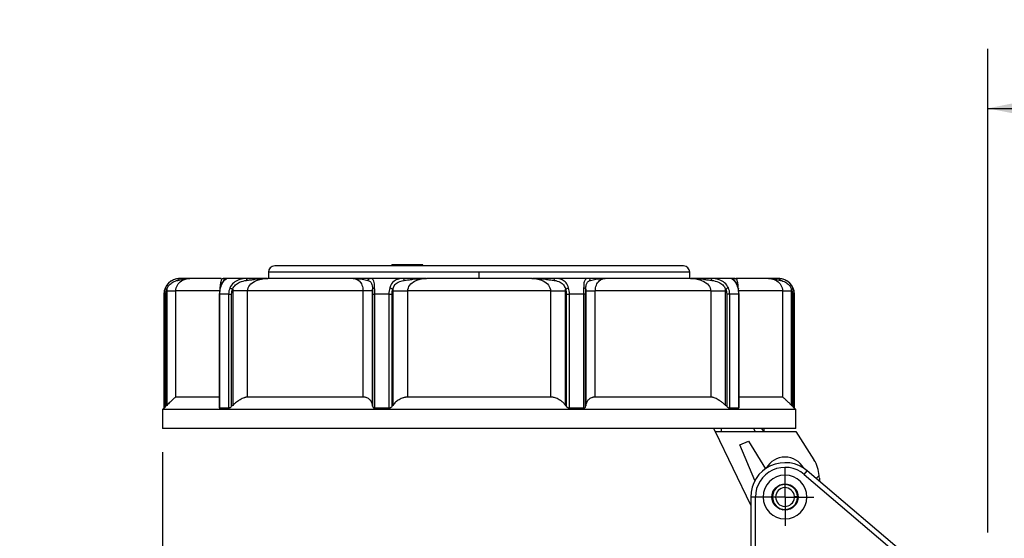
# Model space of a CAD drawing. Header units: inches. Extents: x 0 to 33, y 0 to 25.5.
# Tile 7 of 18: x 15.1 to 21.3, y 15.2 to 18.5. Entities that reach past the tile are written whole.
import ezdxf

# ---------------------------------------------------------------- set-up
doc = ezdxf.new("R2010")
doc.units = ezdxf.units.IN
doc.header["$LTSCALE"] = 3
doc.header["$MEASUREMENT"] = 0
doc.linetypes.add('SLD-Center', pattern=[0.75, 0.6, -0.05, 0.05, -0.05])
doc.linetypes.add('SLD-Solid', pattern=[0])
doc.layers.add('CENTER', color=40, linetype='SLD-Center')
doc.layers.add('DIMENSIONS', color=140, linetype='SLD-Solid', lineweight=25)
doc.styles.add('SLDTEXTSTYLE0', font='GOTHIC.TTF', dxfattribs={"width": 0.913})
doc.dimstyles.new('SLDDIMSTYLE2', dxfattribs={"dimtxt": 0.375, "dimasz": 0.45, "dimexe": 0, "dimexo": 0.0625, "dimgap": 0.09375, "dimtad": 0, "dimtih": 1, "dimtoh": 1, "dimrnd": 1e-09, "dimzin": 12, "dimdsep": 46, "dimtxsty": 'SLDTEXTSTYLE0', "dimsah": 1, "dimcen": 0.09, "dimadec": 0, "dimazin": 3, "dimtfac": 1, "dimtofl": 0, "dimtmove": 0, "dimatfit": 3, "dimfxl": 0, "dimfrac": 2, "dimtolj": 1, "dimtzin": 12, "dimarcsym": 0})
doc.dimstyles.new('SLDDIMSTYLE4', dxfattribs={"dimtxt": 0.375, "dimasz": 0.45, "dimexe": 0, "dimexo": 0.0625, "dimgap": 0.09375, "dimtad": 0, "dimtih": 1, "dimtoh": 1, "dimrnd": 1e-09, "dimzin": 4, "dimdsep": 46, "dimtxsty": 'SLDTEXTSTYLE0', "dimsah": 1, "dimcen": 0.09, "dimadec": 0, "dimazin": 1, "dimtfac": 1, "dimtmove": 0, "dimatfit": 0, "dimfxl": 0, "dimfrac": 2, "dimtolj": 1, "dimtzin": 12, "dimarcsym": 0})

# ---------------------------------------------------------------- blocks, each defined once
blk = doc.blocks.new('_D_7')
at = {"layer": 'DIMENSIONS'}
for p, q in [((15.9702, 15.7761), (15.9702, 9.5539)), ((19.0706, 11.9637), (19.0706, 9.5539)), ((15.9702, 9.9289), (15.0702, 9.9289)), ((17.0355, 9.926), (16.9213, 9.926)), ((16.9213, 9.926), (16.9213, 9.3307)), ((18.0053, 9.926), (18.1196, 9.926)), ((18.1196, 9.926), (18.1196, 9.3307)), ((19.0706, 9.9289), (19.9706, 9.9289)), ((16.9213, 9.3307), (17.0355, 9.3307)), ((18.1196, 9.3307), (18.0053, 9.3307))]:
    blk.add_line(p, q, dxfattribs=at)
for points in [[(15.9702, 9.9289), (15.5202, 10.0189), (15.5202, 9.8389)], [(19.0706, 9.9289), (19.5206, 9.8389), (19.5206, 10.0189)]]:
    blk.add_solid(points, dxfattribs=at)
at = {"layer": 'DIMENSIONS', "char_height": 0.375, "attachment_point": 1, "style": 'SLDTEXTSTYLE0'}
for s, insert in [('3.10', (17.0355, 10.4812)), ('78.8', (17.0355, 9.8097))]:
    blk.add_mtext(s, dxfattribs=dict(at, insert=insert))
blk = doc.blocks.new('_D_9')
at = {"layer": 'DIMENSIONS'}
for p, q in [((21.1769, 15.269), (21.1769, 18.3188)), ((22.7911, 13.7246), (22.7911, 18.3188)), ((21.1769, 17.9438), (22.7911, 17.9438)), ((22.7911, 17.9438), (23.9079, 17.9438)), ((24.351, 17.941), (24.2368, 17.941)), ((24.2368, 17.941), (24.2368, 17.3456)), ((25.3208, 17.941), (25.4351, 17.941)), ((25.4351, 17.941), (25.4351, 17.3456)), ((24.2368, 17.3456), (24.351, 17.3456)), ((25.4351, 17.3456), (25.3208, 17.3456))]:
    blk.add_line(p, q, dxfattribs=at)
for points in [[(21.1769, 17.9438), (21.6269, 17.8538), (21.6269, 18.0338)], [(22.7911, 17.9438), (22.3411, 18.0338), (22.3411, 17.8538)]]:
    blk.add_solid(points, dxfattribs=at)
at = {"layer": 'DIMENSIONS', "char_height": 0.375, "attachment_point": 1, "style": 'SLDTEXTSTYLE0'}
for s, insert in [('1.61', (24.351, 18.4961)), ('41.0', (24.351, 17.8246))]:
    blk.add_mtext(s, dxfattribs=dict(at, insert=insert))
blk = doc.blocks.new('SW_CENTERMARKSYMBOL_0')
at = {"layer": 'CENTER', "color": 0}
for p, q in [((0, 0.1), (0, 0.1827)), ((0, 0), (0, 0.1)), ((-0.1, 0), (-0.1827, 0)), ((0, 0), (-0.1, 0)), ((0, 0), (0, -0.1)), ((0, 0), (0.1, 0)), ((0.1, 0), (0.1827, 0)), ((0, -0.1), (0, -0.1827))]:
    blk.add_line(p, q, dxfattribs=at)

msp = doc.modelspace()

# ---------------------------------------------------------------- linework, layer by layer
for p, q in [((17.4171, 16.9576), (17.4171, 16.9498)), ((17.4176, 16.9576), (17.4171, 16.9576)), ((17.4176, 16.9498), (17.4176, 16.9576)), ((17.4473, 16.9576), (17.4176, 16.9576)), ((17.4473, 16.9498), (17.4473, 16.9576)), ((17.5007, 16.9576), (17.4473, 16.9576)), ((17.5007, 16.9498), (17.5007, 16.9576)), ((17.5303, 16.9576), (17.5007, 16.9576)), ((17.5837, 16.9576), (17.5303, 16.9576)), ((17.5303, 16.9498), (17.5303, 16.9576)), ((17.5837, 16.9498), (17.5837, 16.9576)), ((17.6134, 16.9576), (17.5837, 16.9576)), ((17.6134, 16.9498), (17.6134, 16.9576)), ((17.6139, 16.9576), (17.6134, 16.9576)), ((17.6139, 16.9498), (17.6139, 16.9576)), ((16.6395, 16.9104), (16.6395, 16.871)), ((17.9683, 16.9104), (16.6395, 16.9104)), ((19.2576, 16.9498), (16.6789, 16.9498)), ((17.9683, 16.871), (17.9683, 16.9104)), ((19.297, 16.9104), (17.9683, 16.9104)), ((19.297, 16.871), (19.297, 16.9104)), ((16.3419, 16.871), (16.1439, 16.871)), ((16.3556, 16.8497), (16.3576, 16.8558)), ((16.5071, 16.871), (16.377, 16.871)), ((17.1728, 16.871), (16.6355, 16.871)), ((17.4906, 16.871), (17.28, 16.871)), ((17.6139, 16.8698), (17.6159, 16.8705)), ((18.3003, 16.871), (17.6362, 16.871)), ((18.3206, 16.8705), (18.3226, 16.8697)), ((18.6565, 16.871), (18.4459, 16.871)), ((19.301, 16.871), (18.7637, 16.871)), ((19.5596, 16.871), (19.4294, 16.871)), ((19.5789, 16.8558), (19.5809, 16.8497)), ((19.5805, 16.8675), (19.5855, 16.8701)), ((19.591, 16.8677), (19.5874, 16.871)), ((19.7926, 16.871), (19.5874, 16.871)), ((15.9801, 16.7726), (15.9801, 16.0541)), ((15.9806, 16.7726), (15.9801, 16.7726)), ((15.9806, 16.7726), (15.9806, 16.0541)), ((15.992, 16.065), (15.992, 16.7726)), ((15.9982, 16.7923), (15.9982, 16.0711)), ((16.3328, 16.7923), (16.0547, 16.7923)), ((16.0547, 16.123), (16.0547, 16.7923)), ((16.3292, 16.7726), (16.3292, 16.0576)), ((16.3878, 16.7726), (16.3327, 16.7726)), ((16.3327, 16.0541), (16.3327, 16.7726)), ((16.3878, 16.7726), (16.3878, 16.0541)), ((16.4072, 16.065), (16.4072, 16.7726)), ((16.4139, 16.7923), (16.4139, 16.0711)), ((17.2356, 16.7923), (16.5076, 16.7923)), ((16.5076, 16.123), (16.5076, 16.7923)), ((17.2356, 16.7923), (17.2356, 16.123)), ((17.2957, 16.0711), (17.2957, 16.7923)), ((17.2965, 16.7726), (17.2965, 16.065)), ((17.3986, 16.7726), (17.3095, 16.7726)), ((17.3095, 16.0541), (17.3095, 16.7726)), ((17.3986, 16.7726), (17.3986, 16.0541)), ((17.4186, 16.065), (17.4186, 16.7726)), ((17.4233, 16.7923), (17.4233, 16.0711)), ((17.5184, 16.123), (17.5184, 16.7923)), ((18.4182, 16.7923), (17.5184, 16.7923)), ((18.4182, 16.7923), (18.4182, 16.123)), ((18.5132, 16.0711), (18.5132, 16.7923)), ((18.5179, 16.7726), (18.5179, 16.065)), ((18.627, 16.7726), (18.5379, 16.7726)), ((18.5379, 16.0541), (18.5379, 16.7726)), ((18.627, 16.7726), (18.627, 16.0541)), ((18.64, 16.065), (18.64, 16.7726)), ((18.6409, 16.7923), (18.6409, 16.0711)), ((18.701, 16.123), (18.701, 16.7923)), ((19.4289, 16.7923), (18.701, 16.7923)), ((19.4289, 16.7923), (19.4289, 16.123)), ((19.5226, 16.0711), (19.5226, 16.7923)), ((19.5294, 16.7726), (19.5294, 16.065)), ((19.6038, 16.7726), (19.5488, 16.7726)), ((19.5488, 16.0541), (19.5488, 16.7726)), ((19.8818, 16.7923), (19.6037, 16.7923)), ((19.6038, 16.7726), (19.6038, 16.0541)), ((19.6073, 16.0576), (19.6073, 16.7726)), ((19.8818, 16.7923), (19.8818, 16.123)), ((19.9383, 16.0711), (19.9383, 16.7923)), ((19.9445, 16.7726), (19.9445, 16.065)), ((19.9559, 16.0541), (19.9559, 16.7726)), ((19.9565, 16.7726), (19.9559, 16.7726)), ((19.9565, 16.0541), (19.9565, 16.7726)), ((16.3292, 16.123), (16.0547, 16.123)), ((17.2356, 16.123), (16.5076, 16.123)), ((18.4182, 16.123), (17.5184, 16.123)), ((19.4289, 16.123), (18.701, 16.123)), ((19.8818, 16.123), (19.6073, 16.123)), ((15.9801, 16.0541), (15.9702, 16.0442)), ((15.9702, 16.0442), (15.9702, 15.9261)), ((17.9683, 16.0442), (15.9702, 16.0442)), ((15.9806, 16.0541), (15.9801, 16.0541)), ((16.3878, 16.0541), (16.3327, 16.0541)), ((17.3986, 16.0541), (17.3095, 16.0541)), ((19.9663, 16.0442), (17.9683, 16.0442)), ((18.627, 16.0541), (18.5379, 16.0541)), ((19.6038, 16.0541), (19.5488, 16.0541)), ((19.9565, 16.0541), (19.9559, 16.0541)), ((19.9663, 16.0442), (19.9565, 16.0541)), ((19.9663, 15.9261), (19.9663, 16.0442)), ((17.9683, 15.9261), (15.9702, 15.9261)), ((19.9663, 15.9261), (17.9683, 15.9261)), ((19.4471, 15.9261), (19.4566, 15.9065)), ((19.4566, 15.9065), (19.9663, 15.9065)), ((19.4566, 15.9065), (19.6805, 15.4441)), ((19.4963, 15.9065), (19.4963, 15.9261)), ((19.6983, 15.9261), (19.7093, 15.9065)), ((19.7655, 15.9065), (19.7655, 15.9261)), ((19.9663, 15.9065), (20.0801, 15.7273)), ((19.6127, 15.8213), (19.667, 15.8444)), ((19.667, 15.8444), (19.7749, 15.6716)), ((19.7077, 15.5974), (19.6127, 15.8213)), ((20.0186, 15.6355), (20.0377, 15.658)), ((20.7635, 15.0403), (20.0377, 15.658)), ((20.0186, 15.6355), (20.7527, 15.0108)), ((20.0937, 15.6103), (20.1132, 15.6286)), ((20.1139, 15.6112), (20.1139, 15.5931)), ((19.8319, 15.5435), (19.8385, 15.5453)), ((19.8764, 15.5483), (19.8763, 15.5482)), ((19.8865, 15.575), (19.8817, 15.5702)), ((19.9083, 15.575), (19.9131, 15.5702)), ((19.9347, 15.5388), (19.9344, 15.5389)), ((19.9629, 15.5435), (19.9563, 15.5453)), ((19.6809, 15.4931), (19.6809, 14.7664)), ((19.7104, 15.4931), (19.6809, 15.4931)), ((19.7104, 14.7489), (19.7104, 15.4931)), ((19.821, 15.5246), (19.8227, 15.518)), ((19.821, 15.4616), (19.8227, 15.4681)), ((19.8391, 15.5025), (19.8392, 15.5022)), ((19.9557, 15.4837), (19.9556, 15.484)), ((19.9738, 15.5246), (19.9721, 15.518)), ((19.9738, 15.4616), (19.9721, 15.4681)), ((19.6805, 15.4441), (19.6809, 15.4445)), ((19.6809, 15.4434), (19.6805, 15.4441)), ((19.8319, 15.4426), (19.8385, 15.4409)), ((19.8601, 15.4473), (19.8604, 15.4472)), ((19.8865, 15.4111), (19.8817, 15.4159)), ((19.9083, 15.4111), (19.9131, 15.4159)), ((19.9184, 15.4379), (19.9187, 15.4382)), ((19.9629, 15.4426), (19.9563, 15.4409))]:
    msp.add_line(p, q)
msp.add_circle((19.8974, 15.4931), 0.0827)
for centre, radius, start, end in [((16.6789, 16.9104), 0.0394, 90, 180), ((19.2576, 16.9104), 0.0394, 0, 90), ((16.0785, 16.7726), 0.0984, 90, 180), ((19.858, 16.7726), 0.0984, 360, 90), ((19.8974, 15.6112), 0.1339, 28.35935, 151.64065), ((19.8974, 15.6112), 0.2165, 4.60648, 32.43958), ((19.8974, 15.4931), 0.2165, 49.60224, 180), ((19.8974, 15.4931), 0.187, 49.60224, 180), ((19.8974, 15.4931), 0.1378, 0, 180), ((19.8974, 15.6112), 0.2165, 0, 4.60648), ((19.8974, 15.4931), 0.0787, 2.86598, 357.13402), ((19.8974, 15.4931), 0.0591, 3.82255, 356.17745), ((19.8974, 15.4931), 0.1378, 180, 0)]:
    msp.add_arc(centre, radius, start, end)
for points, knots in [([(16.0817, 16.871), (16.0702, 16.871), (16.046, 16.868), (16.01, 16.8459), (15.9943, 16.8241), (15.9889, 16.8119)], [0, 0, 0, 0, 0.1244915, 0.2074858, 0.2904801, 0.2904801, 0.2904801, 0.2904801]), ([(15.9986, 16.804), (16.0023, 16.8139), (16.0134, 16.8317), (16.0393, 16.8517), (16.0576, 16.8571), (16.0669, 16.859)], [0, 0, 0, 0, 0.0829943, 0.1659886, 0.2904801, 0.2904801, 0.2904801, 0.2904801]), ([(16.0547, 16.7923), (16.0547, 16.805), (16.0618, 16.8305), (16.0934, 16.8627), (16.1248, 16.871), (16.1439, 16.871)], [-0.7635199, -0.7635199, -0.7635199, -0.7635199, -0.5453713, -0.3272228, 0, 0, 0, 0]), ([(16.0669, 16.859), (16.0725, 16.8602), (16.0831, 16.8626), (16.1087, 16.8686), (16.1285, 16.871), (16.1437, 16.871), (16.1438, 16.871), (16.1439, 16.871)], [-0.0017264, -0.0017264, -0.0017264, -0.0017264, 0.0725611, 0.1468486, 0.369711, 0.369711, 0.3714374, 0.3714374, 0.3714374, 0.3714374]), ([(16.0669, 16.859), (16.068, 16.8621), (16.0719, 16.8684), (16.0782, 16.871), (16.0817, 16.871)], [0, 0, 0, 0, 0.428571, 1, 1, 1, 1]), ([(16.1414, 16.871), (16.1326, 16.871), (16.1163, 16.871), (16.0926, 16.871), (16.0817, 16.871)], [0, 0, 0, 0, 0.539362, 1, 1, 1, 1]), ([(16.3491, 16.871), (16.3473, 16.8701), (16.3437, 16.8684), (16.3391, 16.8552), (16.336, 16.8393), (16.3343, 16.8252), (16.3333, 16.8136), (16.3331, 16.8066), (16.3331, 16.8055)], [0, 0, 0, 0, 0.3149901, 0.6055372, 0.7414396, 0.8620116, 0.9781486, 1, 1, 1, 1]), ([(16.3633, 16.8654), (16.3633, 16.8654), (16.3637, 16.8658), (16.3614, 16.8638), (16.3559, 16.8581), (16.3466, 16.8448), (16.3383, 16.8267), (16.335, 16.8147), (16.3333, 16.8086)], [0, 0, 0, 0, 0.006916, 0.134041, 0.343035, 0.642634, 0.817394, 1, 1, 1, 1]), ([(16.3376, 16.8119), (16.3408, 16.8241), (16.3498, 16.8459), (16.3677, 16.8681), (16.3754, 16.871), (16.377, 16.871)], [-0.2906995, -0.2906995, -0.2906995, -0.2906995, -0.2076425, -0.1245855, 0, 0, 0, 0]), ([(16.3601, 16.8689), (16.3602, 16.8696), (16.3607, 16.8724), (16.3525, 16.8709), (16.3463, 16.8697)], [0, 0, 0, 0, 0.2475, 1, 1, 1, 1]), ([(16.351, 16.8701), (16.3532, 16.8698), (16.3554, 16.8696), (16.3561, 16.8673), (16.3562, 16.8672)], [0, 0, 0, 0, 0.9553149, 1, 1, 1, 1]), ([(16.377, 16.871), (16.376, 16.871), (16.3742, 16.871), (16.365, 16.871), (16.3578, 16.871), (16.354, 16.871)], [0, 0, 0, 0, 0.3230265, 0.6469143, 1, 1, 1, 1]), ([(16.377, 16.871), (16.3737, 16.871), (16.366, 16.8691), (16.3606, 16.8631), (16.3589, 16.859)], [0, 0, 0, 0, 0.428571, 1, 1, 1, 1]), ([(16.5071, 16.871), (16.49, 16.871), (16.4587, 16.868), (16.4183, 16.8459), (16.4018, 16.8241), (16.3963, 16.8119)], [0, 0, 0, 0, 0.1244915, 0.2074858, 0.2904801, 0.2904801, 0.2904801, 0.2904801]), ([(16.4143, 16.804), (16.4184, 16.8139), (16.4306, 16.8317), (16.4615, 16.8517), (16.4868, 16.8571), (16.5012, 16.859)], [0, 0, 0, 0, 0.0829943, 0.1659886, 0.2904801, 0.2904801, 0.2904801, 0.2904801]), ([(16.5012, 16.859), (16.5099, 16.8602), (16.5272, 16.8626), (16.5715, 16.8686), (16.6078, 16.871), (16.6351, 16.871), (16.6353, 16.871), (16.6355, 16.871)], [-0.0017235, -0.0017235, -0.0017235, -0.0017235, 0.072565, 0.1468535, 0.3697189, 0.3697189, 0.3714424, 0.3714424, 0.3714424, 0.3714424]), ([(16.5012, 16.859), (16.5017, 16.8621), (16.5032, 16.8684), (16.5057, 16.871), (16.5071, 16.871)], [0, 0, 0, 0, 0.428571, 1, 1, 1, 1]), ([(16.631, 16.871), (16.6096, 16.871), (16.5702, 16.871), (16.5269, 16.871), (16.5071, 16.871)], [0, 0, 0, 0, 0.543402, 1, 1, 1, 1]), ([(16.5076, 16.7923), (16.5076, 16.805), (16.5176, 16.8305), (16.5625, 16.8627), (16.6078, 16.871), (16.6355, 16.871)], [-3.8470052, -3.8470052, -3.8470052, -3.8470052, -3.6288551, -3.410705, -3.0834798, -3.0834798, -3.0834798, -3.0834798]), ([(17.1728, 16.871), (17.1915, 16.871), (17.2136, 16.8595), (17.232, 16.824), (17.2356, 16.805), (17.2356, 16.7923)], [3.0834716, 3.0834716, 3.0834716, 3.0834716, 3.5197691, 3.6288434, 3.8469922, 3.8469922, 3.8469922, 3.8469922]), ([(17.1728, 16.871), (17.1729, 16.871), (17.1731, 16.871), (17.1928, 16.871), (17.2194, 16.8686), (17.2497, 16.8626), (17.2605, 16.8602), (17.2655, 16.859)], [-0.3731661, -0.3731661, -0.3731661, -0.3731661, -0.3714428, -0.3714428, -0.1485771, -0.0742886, 0, 0, 0, 0]), ([(17.28, 16.871), (17.2712, 16.871), (17.2536, 16.871), (17.2179, 16.871), (17.1917, 16.871), (17.1761, 16.871)], [0, 0, 0, 0, 0.288268, 0.577305, 1, 1, 1, 1]), ([(17.2655, 16.859), (17.2767, 16.8565), (17.291, 16.8477), (17.2949, 16.8188), (17.2956, 16.804)], [-0.2904801, -0.2904801, -0.2904801, -0.2904801, -0.1244915, 0, 0, 0, 0]), ([(17.3091, 16.8119), (17.3088, 16.8303), (17.3063, 16.8651), (17.292, 16.871), (17.28, 16.871)], [-0.2904801, -0.2904801, -0.2904801, -0.2904801, -0.1659886, 0, 0, 0, 0]), ([(17.4906, 16.871), (17.4691, 16.871), (17.432, 16.8651), (17.4094, 16.8303), (17.4041, 16.8119)], [0, 0, 0, 0, 0.1659884, 0.2904798, 0.2904798, 0.2904798, 0.2904798]), ([(17.4236, 16.804), (17.4278, 16.8188), (17.4459, 16.8477), (17.4771, 16.8565), (17.4959, 16.859)], [0, 0, 0, 0, 0.1244913, 0.2904798, 0.2904798, 0.2904798, 0.2904798]), ([(17.4959, 16.859), (17.4955, 16.8621), (17.4941, 16.8684), (17.4919, 16.871), (17.4906, 16.871)], [0, 0, 0, 0, 0.428571, 1, 1, 1, 1]), ([(17.6312, 16.871), (17.6054, 16.871), (17.558, 16.871), (17.5117, 16.871), (17.4906, 16.871)], [0, 0, 0, 0, 0.544359, 1, 1, 1, 1]), ([(17.4959, 16.859), (17.5044, 16.8602), (17.5218, 16.8626), (17.5679, 16.8686), (17.6067, 16.871), (17.6358, 16.871), (17.636, 16.871), (17.6362, 16.871)], [-0.0015838, -0.0015838, -0.0015838, -0.0015838, 0.0727329, 0.1470497, 0.3699999, 0.3699999, 0.3715838, 0.3715838, 0.3715838, 0.3715838]), ([(17.5184, 16.7923), (17.5184, 16.7986), (17.5217, 16.818), (17.5409, 16.8432), (17.5812, 16.8655), (17.6147, 16.871), (17.6362, 16.871)], [2.319874, 2.319874, 2.319874, 2.319874, 2.4289475, 2.6470944, 2.8107046, 3.0833883, 3.0833883, 3.0833883, 3.0833883]), ([(18.3003, 16.871), (18.3261, 16.871), (18.3679, 16.8627), (18.409, 16.8305), (18.4182, 16.805), (18.4182, 16.7923)], [1.7285234, 1.7285234, 1.7285234, 1.7285234, 2.0557467, 2.2738956, 2.4920445, 2.4920445, 2.4920445, 2.4920445]), ([(18.3003, 16.871), (18.3005, 16.871), (18.3007, 16.871), (18.3298, 16.871), (18.3686, 16.8686), (18.4147, 16.8626), (18.4322, 16.8602), (18.4406, 16.859)], [-0.3732872, -0.3732872, -0.3732872, -0.3732872, -0.3719389, -0.3719389, -0.1487756, -0.0743878, 0, 0, 0, 0]), ([(18.4459, 16.871), (18.4326, 16.871), (18.4059, 16.871), (18.3588, 16.871), (18.3253, 16.871), (18.3055, 16.871)], [0, 0, 0, 0, 0.290201, 0.580754, 1, 1, 1, 1]), ([(18.4406, 16.859), (18.4547, 16.8571), (18.4773, 16.8517), (18.5014, 16.8317), (18.5101, 16.8139), (18.5129, 16.804)], [-0.2904788, -0.2904788, -0.2904788, -0.2904788, -0.1659879, -0.0829939, 0, 0, 0, 0]), ([(18.5325, 16.8119), (18.5289, 16.8241), (18.518, 16.8459), (18.4886, 16.868), (18.4621, 16.871), (18.4459, 16.871)], [-0.2904788, -0.2904788, -0.2904788, -0.2904788, -0.2074848, -0.1244909, 0, 0, 0, 0]), ([(18.6565, 16.871), (18.6475, 16.871), (18.6359, 16.8681), (18.6288, 16.8459), (18.6276, 16.8241), (18.6274, 16.8119)], [0, 0, 0, 0, 0.1245855, 0.2076425, 0.2906996, 0.2906996, 0.2906996, 0.2906996]), ([(18.6409, 16.804), (18.6414, 16.8139), (18.6433, 16.8317), (18.6514, 16.8518), (18.6626, 16.8571), (18.671, 16.859)], [0, 0, 0, 0, 0.083057, 0.166114, 0.2906996, 0.2906996, 0.2906996, 0.2906996]), ([(18.671, 16.859), (18.67, 16.8621), (18.6661, 16.8684), (18.66, 16.871), (18.6565, 16.871)], [0, 0, 0, 0, 0.428571, 1, 1, 1, 1]), ([(18.7604, 16.871), (18.74, 16.871), (18.7026, 16.871), (18.6709, 16.871), (18.6565, 16.871)], [0, 0, 0, 0, 0.5466436, 1, 1, 1, 1]), ([(18.671, 16.859), (18.676, 16.8602), (18.6869, 16.8626), (18.7171, 16.8686), (18.7437, 16.871), (18.7634, 16.871), (18.7636, 16.871), (18.7637, 16.871)], [-0.0017264, -0.0017264, -0.0017264, -0.0017264, 0.072561, 0.1468485, 0.3697109, 0.3697109, 0.3714374, 0.3714374, 0.3714374, 0.3714374]), ([(18.701, 16.7923), (18.701, 16.805), (18.7057, 16.8305), (18.7274, 16.8627), (18.7497, 16.871), (18.7637, 16.871)], [-0.7635206, -0.7635206, -0.7635206, -0.7635206, -0.5453719, -0.3272231, 0, 0, 0, 0]), ([(19.301, 16.871), (19.3241, 16.871), (19.3604, 16.8655), (19.4043, 16.8432), (19.4253, 16.818), (19.4289, 16.7986), (19.4289, 16.7923)], [0, 0, 0, 0, 0.2726876, 0.4363002, 0.6544503, 0.7635253, 0.7635253, 0.7635253, 0.7635253]), ([(19.301, 16.871), (19.3012, 16.871), (19.3014, 16.871), (19.3288, 16.871), (19.365, 16.8686), (19.4093, 16.8626), (19.4266, 16.8602), (19.4353, 16.859)], [-0.3731659, -0.3731659, -0.3731659, -0.3731659, -0.3714424, -0.3714424, -0.148577, -0.0742885, 0, 0, 0, 0]), ([(19.4294, 16.871), (19.4167, 16.871), (19.3912, 16.871), (19.3504, 16.871), (19.3222, 16.871), (19.3055, 16.871)], [0, 0, 0, 0, 0.290328, 0.58143, 1, 1, 1, 1]), ([(19.4294, 16.871), (19.4305, 16.871), (19.433, 16.8691), (19.4347, 16.8631), (19.4353, 16.859)], [0, 0, 0, 0, 0.428571, 1, 1, 1, 1]), ([(19.5403, 16.8119), (19.5347, 16.8241), (19.5182, 16.8459), (19.4777, 16.8681), (19.4465, 16.871), (19.4294, 16.871)], [-0.2906995, -0.2906995, -0.2906995, -0.2906995, -0.2076425, -0.1245855, 0, 0, 0, 0]), ([(19.4353, 16.859), (19.4498, 16.8571), (19.4749, 16.8518), (19.5059, 16.8317), (19.5182, 16.8139), (19.5222, 16.804)], [-0.2906995, -0.2906995, -0.2906995, -0.2906995, -0.166114, -0.083057, 0, 0, 0, 0]), ([(19.5596, 16.871), (19.5611, 16.871), (19.5689, 16.868), (19.5867, 16.8459), (19.5958, 16.8241), (19.5989, 16.8119)], [0, 0, 0, 0, 0.1244915, 0.2074858, 0.2904801, 0.2904801, 0.2904801, 0.2904801]), ([(19.5777, 16.859), (19.5764, 16.8621), (19.5716, 16.8684), (19.5639, 16.871), (19.5596, 16.871)], [0, 0, 0, 0, 0.428571, 1, 1, 1, 1]), ([(19.5786, 16.871), (19.5746, 16.871), (19.5649, 16.871), (19.5616, 16.871), (19.5596, 16.871)], [0, 0, 0, 0, 0.413501, 1, 1, 1, 1]), ([(19.6032, 16.8085), (19.6018, 16.8139), (19.5989, 16.8244), (19.5921, 16.8404), (19.5844, 16.8531), (19.5786, 16.8601), (19.5759, 16.8628), (19.5757, 16.8629), (19.5757, 16.8629)], [0, 0, 0, 0, 0.172899, 0.336888, 0.609411, 0.804453, 0.937643, 1, 1, 1, 1]), ([(19.5902, 16.8697), (19.584, 16.8709), (19.5758, 16.8724), (19.5763, 16.8696), (19.5764, 16.8689)], [0, 0, 0, 0, 0.752502, 1, 1, 1, 1]), ([(19.6034, 16.8054), (19.6034, 16.8066), (19.6033, 16.8136), (19.6022, 16.8252), (19.6005, 16.8393), (19.5974, 16.855), (19.594, 16.8657), (19.5917, 16.8673), (19.591, 16.8677)], [0, 0, 0, 0, 0.027513, 0.172873, 0.323857, 0.494173, 0.858202, 1, 1, 1, 1]), ([(19.7926, 16.871), (19.8181, 16.871), (19.8496, 16.8595), (19.8765, 16.824), (19.8818, 16.805), (19.8818, 16.7923)], [0, 0, 0, 0, 0.4363025, 0.5453782, 0.7635295, 0.7635295, 0.7635295, 0.7635295]), ([(19.7926, 16.871), (19.7927, 16.871), (19.7929, 16.871), (19.808, 16.871), (19.8278, 16.8686), (19.8534, 16.8626), (19.864, 16.8602), (19.8696, 16.859)], [-0.3731658, -0.3731658, -0.3731658, -0.3731658, -0.3714421, -0.3714421, -0.1485768, -0.0742884, 0, 0, 0, 0]), ([(19.8548, 16.871), (19.8475, 16.871), (19.8329, 16.871), (19.8141, 16.871), (19.8021, 16.871), (19.7951, 16.871)], [0, 0, 0, 0, 0.29289, 0.586561, 1, 1, 1, 1]), ([(19.9476, 16.8119), (19.9423, 16.8241), (19.9265, 16.8459), (19.8905, 16.868), (19.8663, 16.871), (19.8548, 16.871)], [-0.2904801, -0.2904801, -0.2904801, -0.2904801, -0.2074858, -0.1244915, 0, 0, 0, 0]), ([(19.8696, 16.859), (19.8789, 16.8571), (19.8972, 16.8517), (19.9231, 16.8317), (19.9342, 16.8139), (19.9379, 16.804)], [-0.2904801, -0.2904801, -0.2904801, -0.2904801, -0.1659886, -0.0829943, 0, 0, 0, 0]), ([(15.9806, 16.7726), (15.9807, 16.7726), (15.9826, 16.7726), (15.9882, 16.7726), (15.992, 16.7726)], [0, 0, 0, 0, 0.428571, 1, 1, 1, 1]), ([(15.9889, 16.8119), (15.9887, 16.8111), (15.9906, 16.8088), (15.996, 16.8054), (15.9986, 16.804)], [0, 0, 0, 0, 0.571429, 1, 1, 1, 1]), ([(15.9982, 16.7923), (16.0117, 16.7923), (16.0397, 16.7923), (16.0532, 16.7923), (16.0547, 16.7923)], [0, 0, 0, 0, 0.428571, 1, 1, 1, 1]), ([(16.3327, 16.7726), (16.3318, 16.7726), (16.33, 16.7726), (16.3291, 16.7726), (16.3293, 16.7726), (16.3293, 16.7726)], [0, 0, 0, 0, 0.45936, 0.91872, 1, 1, 1, 1]), ([(16.3333, 16.8086), (16.3321, 16.8028), (16.3298, 16.7913), (16.3294, 16.7788), (16.3292, 16.7726)], [0, 0, 0, 0, 0.500147, 1, 1, 1, 1]), ([(16.3376, 16.8119), (16.3366, 16.8115), (16.3345, 16.8107), (16.3333, 16.8094), (16.3333, 16.8087), (16.3333, 16.8086)], [0, 0, 0, 0, 0.4911601, 0.9818712, 1, 1, 1, 1]), ([(16.3878, 16.7726), (16.3897, 16.7726), (16.3955, 16.7726), (16.4031, 16.7726), (16.4072, 16.7726)], [0, 0, 0, 0, 0.428571, 1, 1, 1, 1]), ([(16.3963, 16.8119), (16.3986, 16.8111), (16.4045, 16.8088), (16.4115, 16.8054), (16.4143, 16.804)], [0, 0, 0, 0, 0.571429, 1, 1, 1, 1]), ([(16.5076, 16.7923), (16.4963, 16.7923), (16.4815, 16.7923), (16.4488, 16.7923), (16.4309, 16.7923), (16.4139, 16.7923)], [0, 0, 0, 0, 0.5, 0.5, 1, 1, 1, 1]), ([(17.2957, 16.7923), (17.2936, 16.7923), (17.2868, 16.7923), (17.2658, 16.7923), (17.2516, 16.7923), (17.2356, 16.7923)], [0, 0, 0, 0, 0.5, 0.5, 1, 1, 1, 1]), ([(17.2956, 16.804), (17.2961, 16.8059), (17.2995, 16.8092), (17.3061, 16.8113), (17.3091, 16.8119)], [0, 0, 0, 0, 0.571429, 1, 1, 1, 1]), ([(17.2965, 16.7726), (17.297, 16.7726), (17.3003, 16.7726), (17.3066, 16.7726), (17.3095, 16.7726)], [0, 0, 0, 0, 0.571429, 1, 1, 1, 1]), ([(17.3986, 16.7726), (17.4016, 16.7726), (17.4091, 16.7726), (17.4158, 16.7726), (17.4186, 16.7726)], [0, 0, 0, 0, 0.428571, 1, 1, 1, 1]), ([(17.4041, 16.8119), (17.408, 16.8111), (17.4156, 16.8088), (17.4216, 16.8054), (17.4236, 16.804)], [0, 0, 0, 0, 0.571429, 1, 1, 1, 1]), ([(17.4233, 16.7923), (17.4334, 16.7923), (17.4629, 16.7923), (17.4991, 16.7923), (17.5184, 16.7923)], [0, 0, 0, 0, 0.428571, 1, 1, 1, 1]), ([(18.4182, 16.7923), (18.4374, 16.7923), (18.4736, 16.7923), (18.5031, 16.7923), (18.5132, 16.7923)], [0, 0, 0, 0, 0.571429, 1, 1, 1, 1]), ([(18.5129, 16.804), (18.5156, 16.8059), (18.5221, 16.8092), (18.5295, 16.8113), (18.5325, 16.8119)], [0, 0, 0, 0, 0.571429, 1, 1, 1, 1]), ([(18.5179, 16.7726), (18.5208, 16.7726), (18.5275, 16.7726), (18.535, 16.7726), (18.5379, 16.7726)], [0, 0, 0, 0, 0.571429, 1, 1, 1, 1]), ([(18.64, 16.7726), (18.6396, 16.7726), (18.6381, 16.7726), (18.6335, 16.7726), (18.6305, 16.7726), (18.627, 16.7726)], [0, 0, 0, 0, 0.5, 0.5, 1, 1, 1, 1]), ([(18.6409, 16.804), (18.6404, 16.8059), (18.6371, 16.8092), (18.6305, 16.8113), (18.6274, 16.8119)], [0, 0, 0, 0, 0.571429, 1, 1, 1, 1]), ([(18.6409, 16.7923), (18.6427, 16.7923), (18.6548, 16.7923), (18.6827, 16.7923), (18.701, 16.7923)], [0, 0, 0, 0, 0.428571, 1, 1, 1, 1]), ([(19.4289, 16.7923), (19.4418, 16.7923), (19.4725, 16.7923), (19.508, 16.7923), (19.5226, 16.7923)], [0, 0, 0, 0, 0.571429, 1, 1, 1, 1]), ([(19.5403, 16.8119), (19.5386, 16.8113), (19.5331, 16.8092), (19.526, 16.8059), (19.5222, 16.804)], [0, 0, 0, 0, 0.428571, 1, 1, 1, 1]), ([(19.5488, 16.7726), (19.5466, 16.7726), (19.5435, 16.7726), (19.5367, 16.7726), (19.5329, 16.7726), (19.5294, 16.7726)], [0, 0, 0, 0, 0.5, 0.5, 1, 1, 1, 1]), ([(19.5989, 16.8119), (19.6016, 16.8111), (19.6037, 16.8093), (19.6033, 16.807), (19.603, 16.8065)], [0, 0, 0, 0, 0.5714286, 0.75, 0.75, 0.75, 0.75]), ([(19.6073, 16.7726), (19.6071, 16.7788), (19.6068, 16.7913), (19.6044, 16.8028), (19.6032, 16.8086)], [0, 0, 0, 0, 0.499853, 1, 1, 1, 1]), ([(19.6038, 16.7726), (19.6047, 16.7726), (19.6065, 16.7726), (19.6075, 16.7726), (19.6072, 16.7726), (19.6072, 16.7726)], [0, 0, 0, 0, 0.45936, 0.91872, 1, 1, 1, 1]), ([(19.8818, 16.7923), (19.8833, 16.7923), (19.8968, 16.7923), (19.9249, 16.7923), (19.9383, 16.7923)], [0, 0, 0, 0, 0.571429, 1, 1, 1, 1]), ([(19.9379, 16.804), (19.9414, 16.8059), (19.9465, 16.8092), (19.9478, 16.8113), (19.9476, 16.8119)], [0, 0, 0, 0, 0.571429, 1, 1, 1, 1]), ([(19.9445, 16.7726), (19.9483, 16.7726), (19.9539, 16.7726), (19.9558, 16.7726), (19.9559, 16.7726)], [0, 0, 0, 0, 0.571429, 1, 1, 1, 1]), ([(16.0547, 16.123), (16.0546, 16.123), (16.0543, 16.1229), (16.0536, 16.1225), (16.0526, 16.1219), (16.0514, 16.121), (16.05, 16.1199), (16.0473, 16.1177), (16.0426, 16.1136), (16.0353, 16.1069), (16.0271, 16.0992), (16.0184, 16.0908), (16.0087, 16.0814), (16.0018, 16.0746), (15.9982, 16.0711)], [0, 0, 0, 0, 0.040416, 0.080849, 0.121517, 0.162634, 0.204409, 0.247038, 0.36973, 0.500321, 0.618073, 0.739495, 0.8663, 1, 1, 1, 1]), ([(16.5076, 16.123), (16.5065, 16.123), (16.5044, 16.1229), (16.501, 16.1225), (16.4975, 16.1219), (16.4938, 16.121), (16.4899, 16.1199), (16.4834, 16.1177), (16.4737, 16.1136), (16.4613, 16.1069), (16.4492, 16.0992), (16.4374, 16.0908), (16.4255, 16.0814), (16.4178, 16.0746), (16.4139, 16.0711)], [0, 0, 0, 0, 0.040416, 0.080849, 0.121517, 0.162634, 0.204409, 0.247038, 0.36973, 0.500321, 0.618073, 0.739495, 0.8663, 1, 1, 1, 1]), ([(17.2957, 16.0711), (17.2954, 16.0729), (17.2948, 16.0764), (17.2936, 16.0814), (17.292, 16.0862), (17.2901, 16.0908), (17.2878, 16.0951), (17.2852, 16.0992), (17.2822, 16.103), (17.2776, 16.108), (17.2708, 16.1136), (17.2616, 16.1183), (17.2527, 16.1211), (17.2444, 16.1227), (17.2385, 16.1229), (17.2356, 16.123)], [0, 0, 0, 0, 0.067805, 0.133719, 0.19791, 0.26056, 0.321864, 0.382032, 0.441283, 0.499848, 0.630401, 0.753118, 0.83746, 0.919192, 1, 1, 1, 1]), ([(17.5184, 16.123), (17.5168, 16.123), (17.5137, 16.1229), (17.5089, 16.1225), (17.5042, 16.1219), (17.4993, 16.121), (17.4945, 16.1199), (17.4866, 16.1177), (17.4756, 16.1136), (17.463, 16.1069), (17.4514, 16.0992), (17.4412, 16.0908), (17.4316, 16.0814), (17.4261, 16.0746), (17.4233, 16.0711)], [0, 0, 0, 0, 0.040416, 0.080849, 0.121517, 0.162634, 0.204409, 0.247038, 0.36973, 0.500321, 0.618073, 0.739495, 0.8663, 1, 1, 1, 1]), ([(18.5132, 16.0711), (18.5118, 16.0729), (18.5091, 16.0764), (18.5046, 16.0814), (18.5, 16.0862), (18.4951, 16.0908), (18.4901, 16.0951), (18.4849, 16.0992), (18.4795, 16.103), (18.4715, 16.108), (18.4609, 16.1136), (18.4484, 16.1183), (18.4373, 16.1211), (18.4276, 16.1227), (18.4213, 16.1229), (18.4182, 16.123)], [0, 0, 0, 0, 0.067805, 0.133719, 0.19791, 0.26056, 0.321864, 0.382032, 0.441283, 0.499848, 0.630401, 0.753118, 0.83746, 0.919192, 1, 1, 1, 1]), ([(18.701, 16.123), (18.6995, 16.123), (18.6966, 16.1229), (18.6923, 16.1225), (18.6881, 16.1219), (18.684, 16.121), (18.6801, 16.1199), (18.6738, 16.1177), (18.6658, 16.1136), (18.6576, 16.1069), (18.6511, 16.0992), (18.6463, 16.0908), (18.6427, 16.0814), (18.6415, 16.0746), (18.6409, 16.0711)], [0, 0, 0, 0, 0.0404159, 0.0808487, 0.1215167, 0.1626342, 0.2044086, 0.2470376, 0.3697301, 0.5003206, 0.6180729, 0.7394947, 0.8663, 1, 1, 1, 1]), ([(19.5226, 16.0711), (19.5207, 16.0729), (19.5167, 16.0764), (19.5108, 16.0814), (19.5049, 16.0862), (19.499, 16.0908), (19.4931, 16.0951), (19.4872, 16.0992), (19.4814, 16.103), (19.4732, 16.108), (19.4629, 16.1136), (19.4518, 16.1183), (19.4428, 16.1211), (19.4354, 16.1227), (19.4311, 16.1229), (19.4289, 16.123)], [0, 0, 0, 0, 0.067805, 0.133719, 0.19791, 0.26056, 0.321864, 0.382032, 0.441283, 0.499848, 0.630401, 0.753118, 0.83746, 0.919192, 1, 1, 1, 1]), ([(19.9383, 16.0711), (19.9365, 16.0729), (19.9329, 16.0764), (19.9278, 16.0814), (19.9228, 16.0862), (19.9181, 16.0908), (19.9136, 16.0951), (19.9094, 16.0992), (19.9054, 16.103), (19.9001, 16.108), (19.8939, 16.1136), (19.8885, 16.1183), (19.885, 16.1211), (19.8828, 16.1227), (19.8821, 16.1229), (19.8818, 16.123)], [0, 0, 0, 0, 0.067805, 0.133719, 0.19791, 0.26056, 0.321864, 0.382032, 0.441283, 0.499848, 0.630401, 0.753118, 0.83746, 0.919192, 1, 1, 1, 1]), ([(15.9806, 16.0541), (15.9807, 16.0541), (15.9807, 16.0542), (15.9812, 16.0545), (15.9818, 16.0551), (15.9827, 16.056), (15.9844, 16.0575), (15.9874, 16.0604), (15.9904, 16.0634), (15.992, 16.065)], [0, 0, 0, 0, 0.086077, 0.174034, 0.26482, 0.359303, 0.458253, 0.704582, 1, 1, 1, 1]), ([(16.3292, 16.0576), (16.3292, 16.0575), (16.329, 16.0563), (16.3297, 16.0552), (16.3311, 16.0542), (16.3322, 16.0541), (16.3327, 16.0541)], [0, 0, 0, 0, 0.008051, 0.524193, 0.76619, 1, 1, 1, 1]), ([(16.3878, 16.0541), (16.3882, 16.0541), (16.3891, 16.0542), (16.3907, 16.0545), (16.3925, 16.0551), (16.3944, 16.056), (16.3974, 16.0575), (16.4019, 16.0604), (16.4053, 16.0634), (16.4072, 16.065)], [0, 0, 0, 0, 0.086077, 0.174034, 0.26482, 0.359303, 0.458253, 0.704582, 1, 1, 1, 1]), ([(17.2965, 16.065), (17.2966, 16.0642), (17.2969, 16.0627), (17.2978, 16.0607), (17.2988, 16.059), (17.2999, 16.0578), (17.3012, 16.0565), (17.3031, 16.0553), (17.3061, 16.0543), (17.3084, 16.0542), (17.3095, 16.0541)], [0, 0, 0, 0, 0.141821, 0.272583, 0.392598, 0.502271, 0.542681, 0.704773, 0.855878, 1, 1, 1, 1]), ([(17.3986, 16.0541), (17.3993, 16.0541), (17.4007, 16.0542), (17.4028, 16.0545), (17.405, 16.0551), (17.4073, 16.056), (17.4105, 16.0575), (17.4147, 16.0604), (17.4172, 16.0634), (17.4186, 16.065)], [0, 0, 0, 0, 0.086077, 0.174034, 0.26482, 0.359303, 0.458253, 0.704582, 1, 1, 1, 1]), ([(18.5179, 16.065), (18.5185, 16.0642), (18.5198, 16.0627), (18.5219, 16.0607), (18.524, 16.059), (18.5258, 16.0578), (18.528, 16.0565), (18.5307, 16.0553), (18.5344, 16.0543), (18.5368, 16.0542), (18.5379, 16.0541)], [0, 0, 0, 0, 0.141821, 0.272583, 0.392598, 0.502271, 0.542681, 0.704773, 0.855878, 1, 1, 1, 1]), ([(18.627, 16.0541), (18.6277, 16.0541), (18.629, 16.0542), (18.6309, 16.0545), (18.6327, 16.0551), (18.6344, 16.056), (18.6366, 16.0575), (18.639, 16.0604), (18.6397, 16.0634), (18.64, 16.065)], [0, 0, 0, 0, 0.086077, 0.174034, 0.26482, 0.359303, 0.458253, 0.704582, 1, 1, 1, 1]), ([(19.5294, 16.065), (19.5303, 16.0642), (19.5319, 16.0627), (19.5345, 16.0607), (19.537, 16.059), (19.5388, 16.0578), (19.541, 16.0565), (19.5434, 16.0553), (19.5464, 16.0543), (19.548, 16.0542), (19.5488, 16.0541)], [0, 0, 0, 0, 0.141821, 0.272583, 0.392598, 0.502271, 0.542681, 0.704773, 0.855878, 1, 1, 1, 1]), ([(19.6038, 16.0541), (19.6043, 16.0541), (19.6054, 16.0542), (19.6068, 16.0552), (19.6075, 16.0563), (19.6073, 16.0575), (19.6073, 16.0576)], [0, 0, 0, 0, 0.233645, 0.475471, 0.977643, 1, 1, 1, 1]), ([(19.9445, 16.065), (19.9453, 16.0642), (19.9469, 16.0627), (19.9489, 16.0607), (19.9507, 16.059), (19.9519, 16.0578), (19.9532, 16.0565), (19.9545, 16.0553), (19.9556, 16.0543), (19.9558, 16.0542), (19.9559, 16.0541)], [0, 0, 0, 0, 0.141821, 0.272583, 0.392598, 0.502271, 0.542681, 0.704773, 0.855878, 1, 1, 1, 1]), ([(19.7626, 15.9065), (19.7612, 15.9089), (19.7581, 15.9141), (19.754, 15.9211), (19.7514, 15.9255), (19.751, 15.9261)], [0, 0, 0, 0, 0.424532, 0.92381, 1, 1, 1, 1])]:
    msp.add_open_spline(points, degree=3, knots=knots)
for points in [[(17.2655, 16.859), (17.2679, 16.8661), (17.2739, 16.871), (17.28, 16.871)], [(18.4406, 16.859), (18.4415, 16.8661), (18.4437, 16.871), (18.4459, 16.871)], [(19.8696, 16.859), (19.8671, 16.8661), (19.8611, 16.871), (19.8548, 16.871)], [(15.9889, 16.8119), (15.9835, 16.7997), (15.9806, 16.7861), (15.9806, 16.7726)], [(15.992, 16.7726), (15.992, 16.7834), (15.9943, 16.7943), (15.9986, 16.804)], [(15.9986, 16.804), (15.9984, 16.8001), (15.9982, 16.7962), (15.9982, 16.7923)], [(16.3327, 16.7726), (16.3327, 16.7861), (16.3344, 16.7997), (16.3376, 16.8119)], [(16.3963, 16.8119), (16.3907, 16.7997), (16.3878, 16.7861), (16.3878, 16.7726)], [(16.4072, 16.7726), (16.4072, 16.7834), (16.4097, 16.7943), (16.4143, 16.804)], [(16.4144, 16.804), (16.4141, 16.8001), (16.4139, 16.7962), (16.4139, 16.7923)], [(17.2956, 16.804), (17.2962, 16.7943), (17.2965, 16.7834), (17.2965, 16.7726)], [(17.2957, 16.7923), (17.2957, 16.7962), (17.2956, 16.8001), (17.2956, 16.804)], [(17.3095, 16.7726), (17.3095, 16.7861), (17.3094, 16.7997), (17.3091, 16.8119)], [(17.4041, 16.8119), (17.4005, 16.7997), (17.3986, 16.7861), (17.3986, 16.7726)], [(17.4186, 16.7726), (17.4186, 16.7834), (17.4204, 16.7943), (17.4236, 16.804)], [(17.4236, 16.804), (17.4234, 16.8001), (17.4233, 16.7962), (17.4233, 16.7923)], [(18.5129, 16.804), (18.5162, 16.7943), (18.5179, 16.7834), (18.5179, 16.7726)], [(18.5132, 16.7923), (18.5132, 16.7962), (18.5131, 16.8001), (18.5129, 16.804)], [(18.5379, 16.7726), (18.5379, 16.7861), (18.536, 16.7997), (18.5325, 16.8119)], [(18.6274, 16.8119), (18.6271, 16.7997), (18.627, 16.7861), (18.627, 16.7726)], [(18.64, 16.7726), (18.64, 16.7834), (18.6403, 16.7943), (18.6409, 16.804)], [(18.6409, 16.804), (18.6409, 16.8001), (18.6409, 16.7962), (18.6409, 16.7923)], [(19.5226, 16.7923), (19.5226, 16.7962), (19.5225, 16.8001), (19.5222, 16.804)], [(19.5222, 16.804), (19.5268, 16.7943), (19.5294, 16.7834), (19.5294, 16.7726)], [(19.5488, 16.7726), (19.5488, 16.7861), (19.5458, 16.7997), (19.5403, 16.8119)], [(19.5989, 16.8119), (19.6021, 16.7997), (19.6038, 16.7861), (19.6038, 16.7726)], [(19.9383, 16.7923), (19.9383, 16.7962), (19.9382, 16.8001), (19.9379, 16.804)], [(19.9379, 16.804), (19.9422, 16.7943), (19.9445, 16.7834), (19.9445, 16.7726)], [(19.9559, 16.7726), (19.9559, 16.7861), (19.953, 16.7997), (19.9476, 16.8119)], [(15.9982, 16.0711), (15.9961, 16.069), (15.9941, 16.067), (15.992, 16.065)], [(16.4139, 16.0711), (16.4117, 16.069), (16.4094, 16.067), (16.4072, 16.065)], [(17.2965, 16.065), (17.2962, 16.067), (17.2959, 16.069), (17.2957, 16.0711)], [(17.4233, 16.0711), (17.4217, 16.069), (17.4202, 16.067), (17.4186, 16.065)], [(18.5179, 16.065), (18.5163, 16.067), (18.5148, 16.069), (18.5132, 16.0711)], [(18.6409, 16.0711), (18.6406, 16.069), (18.6403, 16.067), (18.64, 16.065)], [(19.5294, 16.065), (19.5271, 16.067), (19.5249, 16.069), (19.5226, 16.0711)], [(19.9445, 16.065), (19.9425, 16.067), (19.9404, 16.069), (19.9383, 16.0711)], [(19.9563, 15.497), (19.962, 15.497), (19.9685, 15.497), (19.976, 15.497)], [(19.976, 15.4891), (19.9685, 15.4891), (19.962, 15.4891), (19.9563, 15.4891)]]:
    msp.add_open_spline(points, degree=3)

# ---------------------------------------------------------------- block references
at = {"layer": 'CENTER'}
msp.add_blockref('SW_CENTERMARKSYMBOL_0', (19.8974, 15.4931), dxfattribs=at)

# ---------------------------------------------------------------- dimensions: what is measured, and where the dimension line sits
at = {"layer": 'DIMENSIONS'}
for base, p1, p2, dimstyle, picture, middle in [((22.7911, 17.9438), (21.1769, 15.119), (22.7911, 13.5746), 'SLDDIMSTYLE2', '_D_9', (24.8359, 17.9438)), ((19.0706, 9.9289), (15.9702, 15.9261), (19.0706, 12.1137), 'SLDDIMSTYLE4', '_D_7', (17.5204, 9.9289))]:
    dim = msp.add_linear_dim(base=base, p1=p1, p2=p2, dimstyle=dimstyle, dxfattribs=at)
    dim.commit()
    dim.dimension.update_dxf_attribs({"geometry": picture, "text_midpoint": middle, "dimtype": 160})

doc.saveas('drawing.dxf')
